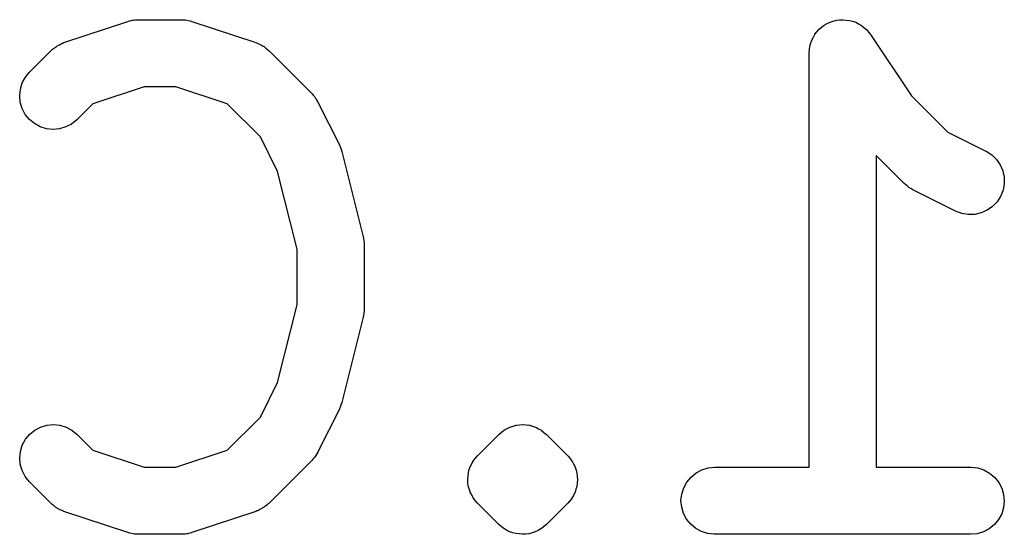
# Model space of a CAD drawing. Extents: x 3.251 to 3.45, y -3.471 to -3.425.
# Tile 1 of 2: x 3.251 to 3.337, y -3.471 to -3.425. Entities that reach past the tile are written whole.
import ezdxf

# ---------------------------------------------------------------- set-up
doc = ezdxf.new("R2010")
doc.units = 0
doc.header["$MEASUREMENT"] = 0
doc.layers.add('BLACK', color=7, linetype='CONTINUOUS')

msp = doc.modelspace()

# ---------------------------------------------------------------- linework, layer by layer
at = {"layer": 'BLACK', "linetype": 'CONTINUOUS'}
for p, q in [((3.25439, -3.42751), (3.26001, -3.42564)), ((3.26001, -3.42564), (3.26005, -3.42563)), ((3.26005, -3.42563), (3.26022, -3.42559)), ((3.26022, -3.42559), (3.26038, -3.42554)), ((3.26038, -3.42554), (3.2605, -3.42553)), ((3.2605, -3.42553), (3.26062, -3.42551)), ((3.26062, -3.42551), (3.26078, -3.4255)), ((3.26078, -3.4255), (3.26095, -3.42549)), ((3.26095, -3.42549), (3.2647, -3.42549)), ((3.2647, -3.42549), (3.26474, -3.42549)), ((3.26474, -3.42549), (3.2649, -3.42551)), ((3.2649, -3.42551), (3.26507, -3.42551)), ((3.26507, -3.42551), (3.26519, -3.42554)), ((3.26519, -3.42554), (3.26531, -3.42555)), ((3.26531, -3.42555), (3.26547, -3.4256)), ((3.26547, -3.4256), (3.26563, -3.42564)), ((3.26563, -3.42564), (3.27126, -3.42751)), ((3.32075, -3.42633), (3.32097, -3.42615)), ((3.32097, -3.42615), (3.3212, -3.42597)), ((3.3212, -3.42597), (3.32145, -3.42584)), ((3.3212, -3.42597), (3.3212, -3.42597)), ((3.3212, -3.42597), (3.3212, -3.42597)), ((3.32145, -3.42584), (3.32171, -3.4257)), ((3.32171, -3.4257), (3.32198, -3.42562)), ((3.32171, -3.4257), (3.32171, -3.4257)), ((3.32171, -3.4257), (3.32171, -3.4257)), ((3.32198, -3.42562), (3.32226, -3.42554)), ((3.32226, -3.42554), (3.32254, -3.42551)), ((3.32226, -3.42554), (3.32226, -3.42554)), ((3.32226, -3.42554), (3.32226, -3.42554)), ((3.32254, -3.42551), (3.32283, -3.42549)), ((3.32283, -3.42549), (3.32284, -3.42549)), ((3.32283, -3.42549), (3.32283, -3.42549)), ((3.32284, -3.42549), (3.32311, -3.42552)), ((3.32311, -3.42552), (3.32341, -3.42555)), ((3.32341, -3.42555), (3.32341, -3.42555)), ((3.32341, -3.42555), (3.32341, -3.42555)), ((3.32341, -3.42555), (3.32369, -3.42563)), ((3.32369, -3.42563), (3.32396, -3.42572)), ((3.32396, -3.42572), (3.32396, -3.42572)), ((3.32396, -3.42572), (3.32396, -3.42572)), ((3.32396, -3.42572), (3.32422, -3.42586)), ((3.32422, -3.42586), (3.32446, -3.42599)), ((3.32446, -3.42599), (3.32446, -3.42599)), ((3.32446, -3.42599), (3.32447, -3.42599)), ((3.32447, -3.42599), (3.32468, -3.42617)), ((3.32468, -3.42617), (3.32491, -3.42636)), ((3.3201, -3.42728), (3.32024, -3.42702)), ((3.32024, -3.42702), (3.32038, -3.42678)), ((3.32038, -3.42677), (3.32056, -3.42655)), ((3.32038, -3.42678), (3.32038, -3.42677)), ((3.32038, -3.42677), (3.32038, -3.42677)), ((3.32056, -3.42655), (3.32075, -3.42633)), ((3.32075, -3.42633), (3.32075, -3.42633)), ((3.32075, -3.42633), (3.32075, -3.42633)), ((3.32491, -3.42636), (3.32491, -3.42636)), ((3.32491, -3.42636), (3.32491, -3.42636)), ((3.32491, -3.42636), (3.32509, -3.42658)), ((3.32509, -3.42658), (3.32527, -3.4268)), ((3.32527, -3.4268), (3.32886, -3.43218)), ((3.25356, -3.42796), (3.25372, -3.42784)), ((3.25372, -3.42784), (3.25379, -3.4278)), ((3.25379, -3.4278), (3.25386, -3.42775)), ((3.25386, -3.42775), (3.25405, -3.42767)), ((3.25405, -3.42767), (3.25423, -3.42757)), ((3.25423, -3.42757), (3.25431, -3.42755)), ((3.25431, -3.42755), (3.25439, -3.42751)), ((3.27126, -3.42751), (3.2713, -3.42753)), ((3.2713, -3.42753), (3.27137, -3.42756)), ((3.27137, -3.42756), (3.27146, -3.42759)), ((3.27146, -3.42759), (3.27164, -3.42768)), ((3.27164, -3.42768), (3.27182, -3.42777)), ((3.27182, -3.42777), (3.27189, -3.42782)), ((3.27189, -3.42782), (3.27197, -3.42786)), ((3.27197, -3.42786), (3.27212, -3.42799)), ((3.3199, -3.42812), (3.31993, -3.42783)), ((3.31993, -3.42783), (3.32002, -3.42754)), ((3.31993, -3.42783), (3.31993, -3.42783)), ((3.31993, -3.42783), (3.31993, -3.42783)), ((3.32002, -3.42754), (3.3201, -3.42728)), ((3.3201, -3.42728), (3.3201, -3.42728)), ((3.3201, -3.42728), (3.3201, -3.42728)), ((3.25136, -3.4301), (3.25324, -3.42823)), ((3.25324, -3.42823), (3.25327, -3.4282)), ((3.25327, -3.4282), (3.25333, -3.42814)), ((3.25333, -3.42814), (3.25339, -3.42808)), ((3.25339, -3.42808), (3.25356, -3.42796)), ((3.27212, -3.42799), (3.27228, -3.42811)), ((3.27228, -3.42811), (3.27234, -3.42817)), ((3.27234, -3.42817), (3.27241, -3.42823)), ((3.27241, -3.42823), (3.27616, -3.43198)), ((3.31986, -3.4284), (3.3199, -3.42812)), ((3.31986, -3.42844), (3.31986, -3.4284)), ((3.31986, -3.4284), (3.31986, -3.4284)), ((3.31986, -3.4284), (3.31986, -3.4284)), ((3.31986, -3.4284), (3.31986, -3.4284)), ((3.31986, -3.46486), (3.31986, -3.42844)), ((3.251, -3.43055), (3.25136, -3.4301)), ((3.25056, -3.43161), (3.25072, -3.43105)), ((3.25072, -3.43105), (3.251, -3.43055)), ((3.2505, -3.43218), (3.25056, -3.43161)), ((3.25055, -3.43275), (3.2505, -3.43218)), ((3.26143, -3.43139), (3.25692, -3.4329)), ((3.26422, -3.43139), (3.26143, -3.43139)), ((3.26873, -3.4329), (3.26422, -3.43139)), ((3.27616, -3.43198), (3.27619, -3.43201)), ((3.27619, -3.43201), (3.27629, -3.43214)), ((3.27629, -3.43214), (3.27641, -3.43226)), ((3.32886, -3.43218), (3.33206, -3.43539)), ((3.25072, -3.43331), (3.25055, -3.43275)), ((3.25692, -3.4329), (3.25554, -3.43428)), ((3.27165, -3.43581), (3.26873, -3.4329)), ((3.27641, -3.43226), (3.27647, -3.43236)), ((3.27647, -3.43236), (3.27655, -3.43246)), ((3.27655, -3.43246), (3.27662, -3.4326)), ((3.27662, -3.4326), (3.27671, -3.43274)), ((3.27671, -3.43274), (3.27859, -3.43649)), ((3.25098, -3.43382), (3.25072, -3.43331)), ((3.25135, -3.43426), (3.25098, -3.43382)), ((3.25179, -3.43463), (3.25135, -3.43426)), ((3.2523, -3.43491), (3.25179, -3.43463)), ((3.25506, -3.43467), (3.25455, -3.43493)), ((3.25551, -3.43431), (3.25506, -3.43467)), ((3.25554, -3.43428), (3.25551, -3.43431)), ((3.25285, -3.43508), (3.2523, -3.43491)), ((3.25342, -3.43514), (3.25285, -3.43508)), ((3.25399, -3.43509), (3.25342, -3.43514)), ((3.25455, -3.43493), (3.25399, -3.43509)), ((3.33206, -3.43539), (3.33539, -3.43705)), ((3.27316, -3.43884), (3.27165, -3.43581)), ((3.27859, -3.43649), (3.27861, -3.43653)), ((3.27861, -3.43653), (3.27861, -3.43654)), ((3.27861, -3.43654), (3.27862, -3.43656)), ((3.27862, -3.43656), (3.27871, -3.43681)), ((3.27871, -3.43681), (3.2788, -3.43707)), ((3.2788, -3.43707), (3.27881, -3.43708)), ((3.27881, -3.43708), (3.27881, -3.4371)), ((3.27881, -3.4371), (3.28069, -3.4446)), ((3.33539, -3.43705), (3.33542, -3.43707)), ((3.33542, -3.43707), (3.33591, -3.43738)), ((3.33591, -3.43738), (3.33632, -3.43778)), ((3.32823, -3.4399), (3.32577, -3.43744)), ((3.32577, -3.43744), (3.32577, -3.46486)), ((3.33632, -3.43778), (3.33665, -3.43826)), ((3.33665, -3.43826), (3.33688, -3.43878)), ((3.27487, -3.44568), (3.27316, -3.43884)), ((3.33688, -3.43878), (3.337, -3.43935)), ((3.32836, -3.44001), (3.32823, -3.4399)), ((3.32847, -3.44012), (3.32836, -3.44001)), ((3.33701, -3.43992), (3.33691, -3.44049)), ((3.337, -3.43935), (3.33701, -3.43992)), ((3.32858, -3.44019), (3.32847, -3.44012)), ((3.32867, -3.44027), (3.32858, -3.44019)), ((3.32882, -3.44035), (3.32867, -3.44027)), ((3.32896, -3.44044), (3.32882, -3.44035)), ((3.32899, -3.44046), (3.32896, -3.44044)), ((3.33274, -3.44233), (3.32899, -3.44046)), ((3.33691, -3.44049), (3.3367, -3.44103)), ((3.33639, -3.44151), (3.33599, -3.44193)), ((3.3367, -3.44103), (3.33639, -3.44151)), ((3.33328, -3.44254), (3.33274, -3.44233)), ((3.33385, -3.44263), (3.33328, -3.44254)), ((3.33443, -3.44262), (3.33385, -3.44263)), ((3.33499, -3.44249), (3.33443, -3.44262)), ((3.33552, -3.44226), (3.33499, -3.44249)), ((3.33599, -3.44193), (3.33552, -3.44226)), ((3.28069, -3.4446), (3.2807, -3.44464)), ((3.2807, -3.44464), (3.2807, -3.44469)), ((3.2807, -3.44469), (3.28072, -3.44474)), ((3.28072, -3.44474), (3.28074, -3.44497)), ((3.28074, -3.44497), (3.28077, -3.44521)), ((3.28077, -3.44521), (3.28077, -3.44526)), ((3.27487, -3.45057), (3.27487, -3.44568)), ((3.28077, -3.44526), (3.28077, -3.44531)), ((3.28077, -3.44531), (3.28077, -3.45094)), ((3.27316, -3.45741), (3.27487, -3.45057)), ((3.28077, -3.45108), (3.28074, -3.45132)), ((3.28077, -3.45094), (3.28077, -3.45098)), ((3.28077, -3.45098), (3.28077, -3.45103)), ((3.28077, -3.45103), (3.28077, -3.45108)), ((3.28069, -3.45165), (3.27881, -3.45915)), ((3.28071, -3.45155), (3.28069, -3.4516)), ((3.28069, -3.4516), (3.28069, -3.45165)), ((3.28074, -3.45132), (3.28071, -3.45155)), ((3.27165, -3.46044), (3.27316, -3.45741)), ((3.27859, -3.45976), (3.27671, -3.46351)), ((3.2786, -3.45973), (3.27859, -3.45974)), ((3.27859, -3.45974), (3.27859, -3.45976)), ((3.2787, -3.45948), (3.2786, -3.45973)), ((3.27879, -3.45922), (3.2787, -3.45948)), ((3.2788, -3.45921), (3.27879, -3.45922)), ((3.27881, -3.45915), (3.2788, -3.45919)), ((3.2788, -3.45919), (3.2788, -3.45921)), ((3.26873, -3.46335), (3.27165, -3.46044)), ((3.25138, -3.46196), (3.25182, -3.4616)), ((3.25182, -3.4616), (3.25233, -3.46133)), ((3.25233, -3.46133), (3.25289, -3.46116)), ((3.25289, -3.46116), (3.25346, -3.46111)), ((3.25346, -3.46111), (3.25403, -3.46117)), ((3.25403, -3.46117), (3.25458, -3.46133)), ((3.25458, -3.46133), (3.25509, -3.46161)), ((3.25509, -3.46161), (3.25554, -3.46197)), ((3.29285, -3.46177), (3.29307, -3.4616)), ((3.29307, -3.4616), (3.29307, -3.46159)), ((3.29307, -3.46159), (3.29308, -3.46159)), ((3.29308, -3.46159), (3.29309, -3.46158)), ((3.29308, -3.46159), (3.29308, -3.46159)), ((3.29309, -3.46158), (3.29333, -3.46146)), ((3.29333, -3.46146), (3.29358, -3.46133)), ((3.29358, -3.46133), (3.29359, -3.46132)), ((3.29358, -3.46133), (3.29358, -3.46133)), ((3.29359, -3.46132), (3.29359, -3.46132)), ((3.29359, -3.46132), (3.2936, -3.46132)), ((3.2936, -3.46132), (3.29386, -3.46124)), ((3.29386, -3.46124), (3.29413, -3.46116)), ((3.29413, -3.46116), (3.29414, -3.46116)), ((3.29414, -3.46116), (3.29414, -3.46116)), ((3.29414, -3.46116), (3.29415, -3.46116)), ((3.29415, -3.46116), (3.29443, -3.46113)), ((3.29415, -3.46116), (3.29415, -3.46116)), ((3.29443, -3.46113), (3.2947, -3.46111)), ((3.2947, -3.46111), (3.29471, -3.46111)), ((3.29471, -3.46111), (3.29472, -3.46111)), ((3.29472, -3.46111), (3.29472, -3.46111)), ((3.29472, -3.46111), (3.29473, -3.46111)), ((3.29473, -3.46111), (3.295, -3.46114)), ((3.295, -3.46114), (3.29528, -3.46117)), ((3.29528, -3.46117), (3.29528, -3.46117)), ((3.29528, -3.46117), (3.29529, -3.46117)), ((3.29529, -3.46117), (3.29529, -3.46117)), ((3.29529, -3.46117), (3.2953, -3.46117)), ((3.2953, -3.46117), (3.29556, -3.46125)), ((3.29556, -3.46125), (3.29556, -3.46125)), ((3.29556, -3.46125), (3.29583, -3.46133)), ((3.29583, -3.46133), (3.29583, -3.46134)), ((3.29583, -3.46134), (3.29584, -3.46134)), ((3.29584, -3.46134), (3.29584, -3.46134)), ((3.29584, -3.46134), (3.29585, -3.46134)), ((3.29585, -3.46134), (3.29609, -3.46147)), ((3.29609, -3.46147), (3.29634, -3.46161)), ((3.29634, -3.46161), (3.29634, -3.46161)), ((3.29634, -3.46161), (3.29635, -3.46161)), ((3.29635, -3.46161), (3.29635, -3.46162)), ((3.29635, -3.46162), (3.29635, -3.46162)), ((3.29635, -3.46162), (3.29657, -3.4618)), ((3.25073, -3.46291), (3.25101, -3.4624)), ((3.25101, -3.4624), (3.25138, -3.46196)), ((3.25554, -3.46197), (3.25692, -3.46335)), ((3.29073, -3.46385), (3.29261, -3.46197)), ((3.29261, -3.46197), (3.29262, -3.46196)), ((3.29262, -3.46196), (3.29263, -3.46195)), ((3.29262, -3.46196), (3.29262, -3.46196)), ((3.29262, -3.46196), (3.29262, -3.46196)), ((3.29263, -3.46195), (3.29264, -3.46194)), ((3.29263, -3.46195), (3.29263, -3.46195)), ((3.29263, -3.46195), (3.29263, -3.46195)), ((3.29264, -3.46194), (3.29285, -3.46177)), ((3.29657, -3.4618), (3.29678, -3.46197)), ((3.29678, -3.46197), (3.29866, -3.46385)), ((3.25056, -3.46346), (3.25073, -3.46291)), ((3.25692, -3.46335), (3.26143, -3.46486)), ((3.26422, -3.46486), (3.26873, -3.46335)), ((3.2505, -3.46403), (3.25056, -3.46346)), ((3.25055, -3.4646), (3.2505, -3.46403)), ((3.27627, -3.46415), (3.27616, -3.46427)), ((3.27638, -3.46403), (3.27627, -3.46415)), ((3.27645, -3.46392), (3.27638, -3.46403)), ((3.27653, -3.46383), (3.27645, -3.46392)), ((3.2766, -3.46368), (3.27653, -3.46383)), ((3.27669, -3.46354), (3.2766, -3.46368)), ((3.27671, -3.46351), (3.27669, -3.46354)), ((3.29038, -3.46428), (3.29056, -3.46406)), ((3.29056, -3.46406), (3.29073, -3.46385)), ((3.29866, -3.46385), (3.29867, -3.46386)), ((3.29867, -3.46386), (3.29867, -3.46386)), ((3.29867, -3.46386), (3.29867, -3.46386)), ((3.29867, -3.46386), (3.29869, -3.46388)), ((3.29869, -3.46388), (3.29886, -3.4641)), ((3.29886, -3.4641), (3.29903, -3.46431)), ((3.25071, -3.46516), (3.25055, -3.4646)), ((3.26143, -3.46486), (3.26422, -3.46486)), ((3.27616, -3.46427), (3.27241, -3.46802)), ((3.28993, -3.46533), (3.29001, -3.46507)), ((3.29001, -3.46507), (3.29009, -3.4648)), ((3.29009, -3.4648), (3.2901, -3.46479)), ((3.2901, -3.46478), (3.29024, -3.46454)), ((3.2901, -3.46479), (3.2901, -3.46478)), ((3.29024, -3.46454), (3.29037, -3.46429)), ((3.29037, -3.46429), (3.29037, -3.46428)), ((3.29037, -3.46428), (3.29038, -3.46428)), ((3.29903, -3.46431), (3.29904, -3.46432)), ((3.29904, -3.46432), (3.29905, -3.46433)), ((3.29905, -3.46433), (3.29917, -3.46457)), ((3.29917, -3.46457), (3.2993, -3.46482)), ((3.2993, -3.46482), (3.29931, -3.46483)), ((3.29931, -3.46483), (3.29931, -3.46484)), ((3.29931, -3.46484), (3.29939, -3.46511)), ((3.29939, -3.46511), (3.29947, -3.46537)), ((3.30993, -3.46535), (3.31044, -3.46508)), ((3.31044, -3.46508), (3.31099, -3.46491)), ((3.31099, -3.46491), (3.31157, -3.46486)), ((3.31157, -3.46486), (3.31986, -3.46486)), ((3.32577, -3.46486), (3.33406, -3.46486)), ((3.33406, -3.46486), (3.33411, -3.46486)), ((3.33411, -3.46486), (3.33468, -3.46492)), ((3.33468, -3.46492), (3.33523, -3.4651)), ((3.33523, -3.4651), (3.33573, -3.46537)), ((3.25097, -3.46567), (3.25071, -3.46516)), ((3.25133, -3.46612), (3.25097, -3.46567)), ((3.28987, -3.4659), (3.2899, -3.46563)), ((3.28987, -3.46591), (3.28987, -3.4659)), ((3.28987, -3.46593), (3.28987, -3.46591)), ((3.28989, -3.4662), (3.28987, -3.46593)), ((3.2899, -3.46563), (3.28993, -3.46535)), ((3.28993, -3.46534), (3.28993, -3.46533)), ((3.28993, -3.46535), (3.28993, -3.46534)), ((3.29947, -3.46537), (3.29947, -3.46538)), ((3.29947, -3.46538), (3.29947, -3.46539)), ((3.29947, -3.46539), (3.2995, -3.46567)), ((3.29952, -3.46597), (3.29949, -3.46624)), ((3.2995, -3.46567), (3.29952, -3.46595)), ((3.29952, -3.46595), (3.29952, -3.46596)), ((3.29952, -3.46596), (3.29952, -3.46597)), ((3.30912, -3.46616), (3.30949, -3.46572)), ((3.30949, -3.46572), (3.30993, -3.46535)), ((3.33573, -3.46537), (3.33617, -3.46574)), ((3.33617, -3.46574), (3.33654, -3.46619)), ((3.25136, -3.46615), (3.25133, -3.46612)), ((3.25324, -3.46802), (3.25136, -3.46615)), ((3.28992, -3.46648), (3.28989, -3.4662)), ((3.28992, -3.46649), (3.28992, -3.46648)), ((3.28992, -3.4665), (3.28992, -3.46649)), ((3.29, -3.46676), (3.28992, -3.4665)), ((3.29008, -3.46703), (3.29, -3.46676)), ((3.29938, -3.4668), (3.2993, -3.46707)), ((3.29946, -3.46654), (3.29938, -3.4668)), ((3.29949, -3.46624), (3.29946, -3.46652)), ((3.29946, -3.46652), (3.29946, -3.46653)), ((3.29946, -3.46653), (3.29946, -3.46654)), ((3.30867, -3.46722), (3.30885, -3.46667)), ((3.30885, -3.46667), (3.30912, -3.46616)), ((3.33654, -3.46619), (3.3368, -3.4667)), ((3.3368, -3.4667), (3.33696, -3.46726)), ((3.29008, -3.46704), (3.29008, -3.46703)), ((3.29009, -3.46705), (3.29008, -3.46704)), ((3.29022, -3.4673), (3.29009, -3.46705)), ((3.29034, -3.46754), (3.29022, -3.4673)), ((3.29035, -3.46755), (3.29034, -3.46754)), ((3.29035, -3.46756), (3.29035, -3.46755)), ((3.29053, -3.46778), (3.29035, -3.46756)), ((3.29901, -3.4676), (3.29883, -3.46781)), ((3.29902, -3.46759), (3.29901, -3.4676)), ((3.29916, -3.46733), (3.29902, -3.46758)), ((3.29902, -3.46758), (3.29902, -3.46759)), ((3.29929, -3.46709), (3.29916, -3.46733)), ((3.2993, -3.46707), (3.29929, -3.46708)), ((3.29929, -3.46708), (3.29929, -3.46709)), ((3.30861, -3.46779), (3.30867, -3.46722)), ((3.33696, -3.46726), (3.33702, -3.46783)), ((3.2533, -3.46808), (3.25324, -3.46802)), ((3.25336, -3.46814), (3.2533, -3.46808)), ((3.25353, -3.46826), (3.25336, -3.46814)), ((3.25368, -3.46839), (3.25353, -3.46826)), ((3.25376, -3.46843), (3.25368, -3.46839)), ((3.25383, -3.46848), (3.25376, -3.46843)), ((3.25401, -3.46857), (3.25383, -3.46848)), ((3.25419, -3.46866), (3.25401, -3.46857)), ((3.2716, -3.46858), (3.27142, -3.46868)), ((3.27178, -3.4685), (3.2716, -3.46858)), ((3.27185, -3.46845), (3.27178, -3.4685)), ((3.27193, -3.46841), (3.27185, -3.46845)), ((3.27209, -3.46829), (3.27193, -3.46841)), ((3.27225, -3.46817), (3.27209, -3.46829)), ((3.27231, -3.46811), (3.27225, -3.46817)), ((3.27238, -3.46805), (3.27231, -3.46811)), ((3.27241, -3.46802), (3.27238, -3.46805)), ((3.2907, -3.46799), (3.29053, -3.46778)), ((3.29072, -3.46801), (3.2907, -3.46799)), ((3.29073, -3.46802), (3.29072, -3.46801)), ((3.29072, -3.46801), (3.29072, -3.46801)), ((3.29072, -3.46801), (3.29072, -3.46801)), ((3.29261, -3.4699), (3.29073, -3.46802)), ((3.29866, -3.46802), (3.29678, -3.4699)), ((3.29883, -3.46781), (3.29866, -3.46802)), ((3.30867, -3.46836), (3.30861, -3.46779)), ((3.30883, -3.46892), (3.30867, -3.46836)), ((3.33696, -3.4684), (3.33679, -3.46895)), ((3.33702, -3.46783), (3.33696, -3.4684)), ((3.25427, -3.46869), (3.25419, -3.46866)), ((3.25435, -3.46872), (3.25427, -3.46869)), ((3.25439, -3.46874), (3.25435, -3.46872)), ((3.26001, -3.47061), (3.25439, -3.46874)), ((3.27126, -3.46874), (3.26563, -3.47061)), ((3.27134, -3.4687), (3.27126, -3.46874)), ((3.27142, -3.46868), (3.27134, -3.4687)), ((3.3091, -3.46943), (3.30883, -3.46892)), ((3.30946, -3.46988), (3.3091, -3.46943)), ((3.33679, -3.46895), (3.33651, -3.46946)), ((3.29282, -3.47007), (3.29261, -3.4699)), ((3.29303, -3.47025), (3.29282, -3.47007)), ((3.29304, -3.47025), (3.29303, -3.47025)), ((3.29304, -3.47026), (3.29304, -3.47025)), ((3.29305, -3.47026), (3.29304, -3.47026)), ((3.29329, -3.47039), (3.29305, -3.47026)), ((3.29305, -3.47026), (3.29305, -3.47026)), ((3.2963, -3.47029), (3.29605, -3.47042)), ((3.29631, -3.47028), (3.2963, -3.47029)), ((3.29632, -3.47028), (3.29631, -3.47028)), ((3.29631, -3.47028), (3.29631, -3.47028)), ((3.29653, -3.4701), (3.29632, -3.47028)), ((3.29632, -3.47028), (3.29632, -3.47028)), ((3.29675, -3.46993), (3.29653, -3.4701)), ((3.29676, -3.46992), (3.29675, -3.46993)), ((3.29677, -3.46991), (3.29676, -3.46992)), ((3.29676, -3.46992), (3.29676, -3.46992)), ((3.29676, -3.46992), (3.29676, -3.46992)), ((3.29678, -3.4699), (3.29677, -3.46991)), ((3.29677, -3.46991), (3.29677, -3.46991)), ((3.29677, -3.46991), (3.29677, -3.46991)), ((3.3099, -3.47025), (3.30946, -3.46988)), ((3.3104, -3.47052), (3.3099, -3.47025)), ((3.3357, -3.47027), (3.33519, -3.47054)), ((3.33615, -3.46991), (3.3357, -3.47027)), ((3.33651, -3.46946), (3.33615, -3.46991)), ((3.26018, -3.47065), (3.26001, -3.47061)), ((3.26033, -3.4707), (3.26018, -3.47065)), ((3.26046, -3.47071), (3.26033, -3.4707)), ((3.26058, -3.47074), (3.26046, -3.47071)), ((3.26074, -3.47074), (3.26058, -3.47074)), ((3.26091, -3.47076), (3.26074, -3.47074)), ((3.26095, -3.47076), (3.26091, -3.47076)), ((3.2647, -3.47076), (3.26095, -3.47076)), ((3.26486, -3.47075), (3.2647, -3.47076)), ((3.26503, -3.47074), (3.26486, -3.47075)), ((3.26515, -3.47072), (3.26503, -3.47074)), ((3.26527, -3.47071), (3.26515, -3.47072)), ((3.26543, -3.47066), (3.26527, -3.47071)), ((3.26559, -3.47062), (3.26543, -3.47066)), ((3.26563, -3.47061), (3.26559, -3.47062)), ((3.29354, -3.47053), (3.29329, -3.47039)), ((3.29355, -3.47053), (3.29354, -3.47053)), ((3.29356, -3.47053), (3.29355, -3.47053)), ((3.29355, -3.47053), (3.29355, -3.47053)), ((3.29356, -3.47054), (3.29356, -3.47053)), ((3.29382, -3.47062), (3.29356, -3.47054)), ((3.29409, -3.4707), (3.29382, -3.47062)), ((3.2941, -3.4707), (3.29409, -3.4707)), ((3.29411, -3.4707), (3.2941, -3.4707)), ((3.2941, -3.4707), (3.2941, -3.4707)), ((3.29439, -3.47073), (3.29411, -3.4707)), ((3.29411, -3.4707), (3.29411, -3.4707)), ((3.29466, -3.47076), (3.29439, -3.47073)), ((3.29467, -3.47076), (3.29466, -3.47076)), ((3.29468, -3.47076), (3.29467, -3.47076)), ((3.29467, -3.47076), (3.29467, -3.47076)), ((3.29496, -3.47074), (3.29468, -3.47076)), ((3.29468, -3.47076), (3.29468, -3.47076)), ((3.29524, -3.47071), (3.29496, -3.47074)), ((3.29525, -3.47071), (3.29524, -3.47071)), ((3.29524, -3.47071), (3.29524, -3.47071)), ((3.29526, -3.47071), (3.29525, -3.47071)), ((3.29525, -3.47071), (3.29525, -3.47071)), ((3.29552, -3.47063), (3.29526, -3.47071)), ((3.29579, -3.47055), (3.29552, -3.47063)), ((3.2958, -3.47055), (3.29579, -3.47055)), ((3.29581, -3.47055), (3.2958, -3.47055)), ((3.2958, -3.47055), (3.2958, -3.47055)), ((3.29605, -3.47042), (3.29581, -3.47054)), ((3.29581, -3.47054), (3.29581, -3.47055)), ((3.31095, -3.4707), (3.3104, -3.47052)), ((3.31153, -3.47076), (3.31095, -3.4707)), ((3.31157, -3.47076), (3.31153, -3.47076)), ((3.33406, -3.47076), (3.31157, -3.47076)), ((3.33464, -3.47071), (3.33406, -3.47076)), ((3.33519, -3.47054), (3.33464, -3.47071))]:
    msp.add_line(p, q, dxfattribs=at)

doc.saveas('drawing.dxf')
